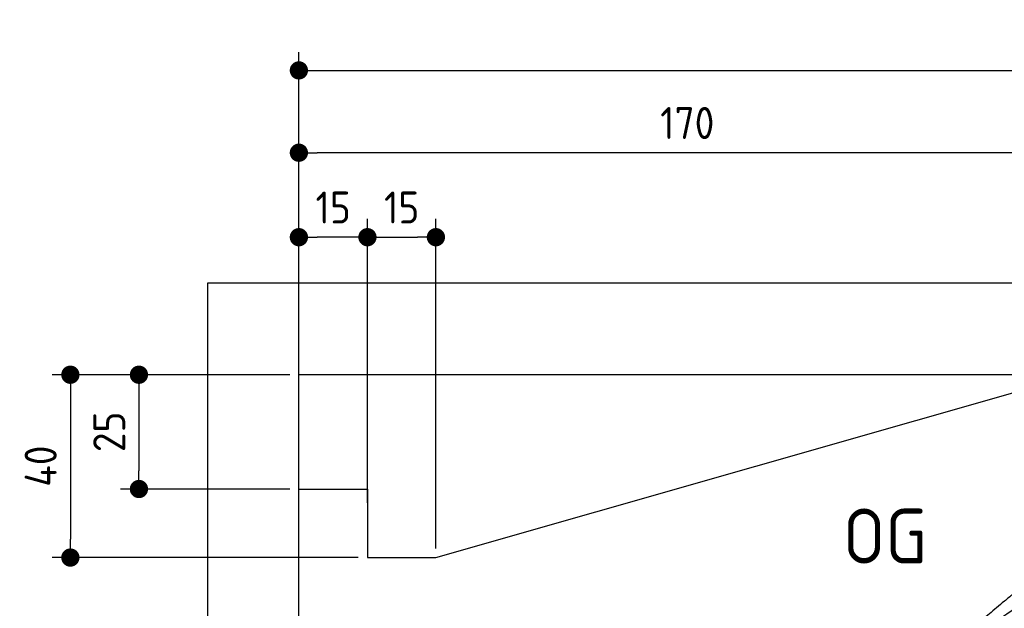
# Model space of a CAD drawing. Header units: millimetres. Extents: x -411 to 6777, y 0 to 6377.
# Tile 3 of 6: x -411 to 1744, y 5089 to 6377. Entities that reach past the tile are written whole.
import ezdxf

# ---------------------------------------------------------------- set-up
doc = ezdxf.new("R2010")
doc.units = ezdxf.units.MM
doc.layers.add('4', color=3, linetype='Continuous')
for name, color, linetype, lineweight in [('car', 10, 'Continuous', 25), ('Freiraum', 7, 'Continuous', 25), ('Gebäude', 7, 'Continuous', 25)]:
    doc.layers.add(name, color=color, linetype=linetype, lineweight=lineweight)
doc.styles.get("Standard").update_dxf_attribs({"font": 'ISOCP.SHX'})
doc.dimstyles.new('GEN-ISO', dxfattribs={"dimscale": 20, "dimtxt": 3.5, "dimasz": 2, "dimexe": 2, "dimexo": 1, "dimgap": 1.5, "dimtad": 1, "dimdec": 1, "dimlfac": 0.1, "dimdsep": 46, "dimtxsty": 'STANDARD', "dimblk": 'PUNKT', "dimcen": 2, "dimclrd": 256, "dimclre": 256, "dimclrt": 2, "dimadec": 0, "dimazin": 0, "dimtp": 0.1, "dimtm": 0.1, "dimtfac": 0.71, "dimtdec": 1, "dimtmove": 2, "dimatfit": 3, "dimldrblk": 'PUNKT', "dimfxl": 2, "dimtolj": 1, "dimarcsym": 0})

# ---------------------------------------------------------------- blocks, each defined once
blk = doc.blocks.new('PUNKT')
at = {"layer": '4', "color": 0, "linetype": 'ByBlock'}
blk.add_line((-0.5, 0), (-1, 0), dxfattribs=at)
at = {"layer": '4', "color": 0, "linetype": 'ByBlock', "const_width": 0.5}
blk.add_lwpolyline([(-0.25, 0, 1), (0.25, 0, 1)], format="xyb", close=True, dxfattribs=at)
blk = doc.blocks.new('*D531')
at = {"layer": '4', "lineweight": -2, "transparency": 16777216}
for p, q in [((200, 5570.9), (200, 6305.8)), ((5700, 5770.9), (5700, 6305.8)), ((240, 6265.8), (5660, 6265.8))]:
    blk.add_line(p, q, dxfattribs=at)
at = {"layer": 'Defpoints', "color": 0, "transparency": 16777216}
for p in [(5700, 6265.8), (5700, 5750.9), (200, 5550.9)]:
    blk.add_point(p, dxfattribs=at)
at = {"layer": '4', "lineweight": -2, "transparency": 16777216, "xscale": 40, "yscale": 40, "zscale": 40, "rotation": 180}
blk.add_blockref('PUNKT', (200, 6265.8), dxfattribs=at)
at = {"layer": '4', "lineweight": -2, "transparency": 16777216, "xscale": 40, "yscale": 40, "zscale": 40}
blk.add_blockref('PUNKT', (5700, 6265.8), dxfattribs=at)
at = {"layer": '4', "color": 2, "transparency": 16777216, "insert": (2950, 6330.8), "char_height": 70, "attachment_point": 5}
blk.add_mtext('550', dxfattribs=at)
blk = doc.blocks.new('Car')
at = {"layer": 'car'}
for points, degree in [([(1631.9, 5053.7), (1667.6, 5050.2), (1967.5, 5301.8), (2145, 5412.4)], 3), ([(1927.8, 5307.4), (1847.3, 5246.2), (1745.7, 5161.8), (1617.3, 5055.4), (1623.3, 5053.5)], 4)]:
    blk.add_open_spline(points, degree=degree, dxfattribs=at)
blk = doc.blocks.new('_Dot')
at = {"color": 0, "linetype": 'ByBlock', "lineweight": -2}
blk.add_line((-0.5, 0), (-1, 0), dxfattribs=at)
at = {"color": 0, "linetype": 'ByBlock', "const_width": 0.5}
blk.add_lwpolyline([(-0.25, 0, 1), (0.25, 0, 1)], format="xyb", close=True, dxfattribs=at)
blk = doc.blocks.new('*D522')
at = {"layer": '4', "lineweight": -2, "transparency": 16777216}
for p, q in [((200, 5570.9), (200, 6125.7)), ((1899.7, 5620), (1899.7, 6125.7)), ((1859.7, 6085.7), (240, 6085.7))]:
    blk.add_line(p, q, dxfattribs=at)
at = {"layer": 'Defpoints', "color": 0, "transparency": 16777216}
for p in [(200, 6085.7), (1899.7, 5600), (200, 5550.9)]:
    blk.add_point(p, dxfattribs=at)
at = {"layer": '4', "lineweight": -2, "transparency": 16777216, "xscale": 40, "yscale": 40, "zscale": 40, "rotation": 180}
blk.add_blockref('_Dot', (200, 6085.7), dxfattribs=at)
at = {"layer": '4', "lineweight": -2, "transparency": 16777216, "xscale": 40, "yscale": 40, "zscale": 40}
blk.add_blockref('_Dot', (1899.7, 6085.7), dxfattribs=at)
at = {"layer": '4', "color": 2, "transparency": 16777216, "insert": (1049.8, 6150.7), "char_height": 70, "attachment_point": 5}
blk.add_mtext('170', dxfattribs=at)
blk = doc.blocks.new('*D523')
at = {"layer": '4', "lineweight": -2, "transparency": 16777216}
for p, q in [((200, 5570.9), (200, 5940.9)), ((350, 5320.9), (350, 5940.9)), ((310, 5900.9), (240, 5900.9))]:
    blk.add_line(p, q, dxfattribs=at)
at = {"layer": 'Defpoints', "color": 0, "transparency": 16777216}
for p in [(200, 5900.9), (200, 5550.9), (350, 5300.9)]:
    blk.add_point(p, dxfattribs=at)
at = {"layer": '4', "lineweight": -2, "transparency": 16777216, "xscale": 40, "yscale": 40, "zscale": 40, "rotation": 180}
blk.add_blockref('_Dot', (200, 5900.9), dxfattribs=at)
at = {"layer": '4', "lineweight": -2, "transparency": 16777216, "xscale": 40, "yscale": 40, "zscale": 40}
blk.add_blockref('_Dot', (350, 5900.9), dxfattribs=at)
at = {"layer": '4', "color": 2, "transparency": 16777216, "insert": (275, 5965.9), "char_height": 70, "attachment_point": 5}
blk.add_mtext('15', dxfattribs=at)
blk = doc.blocks.new('*D524')
at = {"layer": '4', "lineweight": -2, "transparency": 16777216}
for p, q in [((180, 5600), (-340, 5600)), ((-300, 5560), (-300, 5240)), ((330, 5200), (-340, 5200))]:
    blk.add_line(p, q, dxfattribs=at)
at = {"layer": 'Defpoints', "color": 0, "transparency": 16777216}
for p in [(200, 5600), (-300, 5200), (350, 5200)]:
    blk.add_point(p, dxfattribs=at)
at = {"layer": '4', "lineweight": -2, "transparency": 16777216, "xscale": 40, "yscale": 40, "zscale": 40}
for p, rotation in [((-300, 5600), 90), ((-300, 5200), 270)]:
    blk.add_blockref('_Dot', p, dxfattribs=dict(at, rotation=rotation))
at = {"layer": '4', "color": 2, "transparency": 16777216, "insert": (-365, 5400), "char_height": 70, "attachment_point": 5, "rotation": 90}
blk.add_mtext('40', dxfattribs=at)
blk = doc.blocks.new('*D525')
at = {"layer": '4', "lineweight": -2, "transparency": 16777216}
for p, q in [((180, 5600), (-190, 5600)), ((-150, 5560), (-150, 5390)), ((180, 5350), (-190, 5350))]:
    blk.add_line(p, q, dxfattribs=at)
at = {"layer": 'Defpoints', "color": 0, "transparency": 16777216}
for p in [(200, 5600), (-150, 5350), (200, 5350)]:
    blk.add_point(p, dxfattribs=at)
at = {"layer": '4', "lineweight": -2, "transparency": 16777216, "xscale": 40, "yscale": 40, "zscale": 40}
for p, rotation in [((-150, 5600), 90), ((-150, 5350), 270)]:
    blk.add_blockref('_Dot', p, dxfattribs=dict(at, rotation=rotation))
at = {"layer": '4', "color": 2, "transparency": 16777216, "insert": (-215, 5475), "char_height": 70, "attachment_point": 5, "rotation": 90}
blk.add_mtext('25', dxfattribs=at)
blk = doc.blocks.new('*D526')
at = {"layer": '4', "lineweight": -2, "transparency": 16777216}
for p, q in [((350, 5320), (350, 5940.9)), ((499.8, 5220), (499.8, 5940.9)), ((390, 5900.9), (459.8, 5900.9))]:
    blk.add_line(p, q, dxfattribs=at)
at = {"layer": 'Defpoints', "color": 0, "transparency": 16777216}
for p in [(499.8, 5900.9), (350, 5300), (499.8, 5200)]:
    blk.add_point(p, dxfattribs=at)
at = {"layer": '4', "lineweight": -2, "transparency": 16777216, "xscale": 40, "yscale": 40, "zscale": 40, "rotation": 180}
blk.add_blockref('_Dot', (350, 5900.9), dxfattribs=at)
at = {"layer": '4', "lineweight": -2, "transparency": 16777216, "xscale": 40, "yscale": 40, "zscale": 40}
blk.add_blockref('_Dot', (499.8, 5900.9), dxfattribs=at)
at = {"layer": '4', "color": 2, "transparency": 16777216, "insert": (424.9, 5965.9), "char_height": 70, "attachment_point": 5}
blk.add_mtext('15', dxfattribs=at)
blk = doc.blocks.new('Gebäude_355_GT185')
at = {"layer": 'Freiraum'}
blk.add_lwpolyline([(200, 5350), (350, 5350), (350, 5200), (499.8, 5200), (1900, 5600)], dxfattribs=at)
at = {"layer": 'Gebäude'}
for p, q in [((5900, 5800), (0, 5800)), ((0, 5800), (0, 0)), ((5700, 5600), (200, 5600)), ((200, 200), (200, 5600))]:
    blk.add_line(p, q, dxfattribs=at)

msp = doc.modelspace()

# ---------------------------------------------------------------- block references
msp.add_blockref('Gebäude_355_GT185', (0, 0))
at = {"layer": 'car', "rotation": 359.4752422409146}
msp.add_blockref('Car', (0, 0), dxfattribs=at)

# ---------------------------------------------------------------- texts
msp.add_text('OG', height=120).set_placement((1390.46, 5187))

# ---------------------------------------------------------------- dimensions: what is measured, and where the dimension line sits
at = {"layer": '4'}
for base, p1, p2, override, picture, middle in [((5700, 6265.8), (200, 5550.88), (5700, 5750.88), {"dimtdec": 3, "dimtolj": 0}, '*D531', (2950, 6330.8)), ((200, 6085.7), (1899.68, 5600), (200, 5550.88), {"dimblk1": 'Dot', "dimblk2": 'Dot', "dimsah": 1, "dimtdec": 3, "dimtolj": 0}, '*D522', (1049.84, 6150.7)), ((200, 5900.88), (350, 5300.88), (200, 5550.88), {"dimblk1": 'Dot', "dimblk2": 'Dot', "dimsah": 1, "dimtdec": 3, "dimtolj": 0}, '*D523', (275, 5965.88)), ((499.76, 5900.88), (350, 5300), (499.76, 5200), {"dimblk1": 'Dot', "dimblk2": 'Dot', "dimsah": 1, "dimtdec": 3, "dimtolj": 0}, '*D526', (424.88, 5965.88))]:
    dim = msp.add_linear_dim(base=base, p1=p1, p2=p2, dimstyle='GEN-ISO', override=override, dxfattribs=at)
    dim.commit()
    dim.dimension.update_dxf_attribs({"geometry": picture, "text_midpoint": middle})
for base, p2, picture, middle in [((-300, 5200), (350, 5200), '*D524', (-365, 5400)), ((-150, 5350), (200, 5350), '*D525', (-215.01, 5475))]:
    dim = msp.add_linear_dim(base=base, p1=(200, 5600), p2=p2, angle=90, dimstyle='GEN-ISO', override={"dimblk1": 'Dot', "dimblk2": 'Dot', "dimsah": 1, "dimtdec": 3, "dimtolj": 0}, dxfattribs=at)
    dim.commit()
    dim.dimension.update_dxf_attribs({"geometry": picture, "text_midpoint": middle})

doc.saveas('drawing.dxf')
